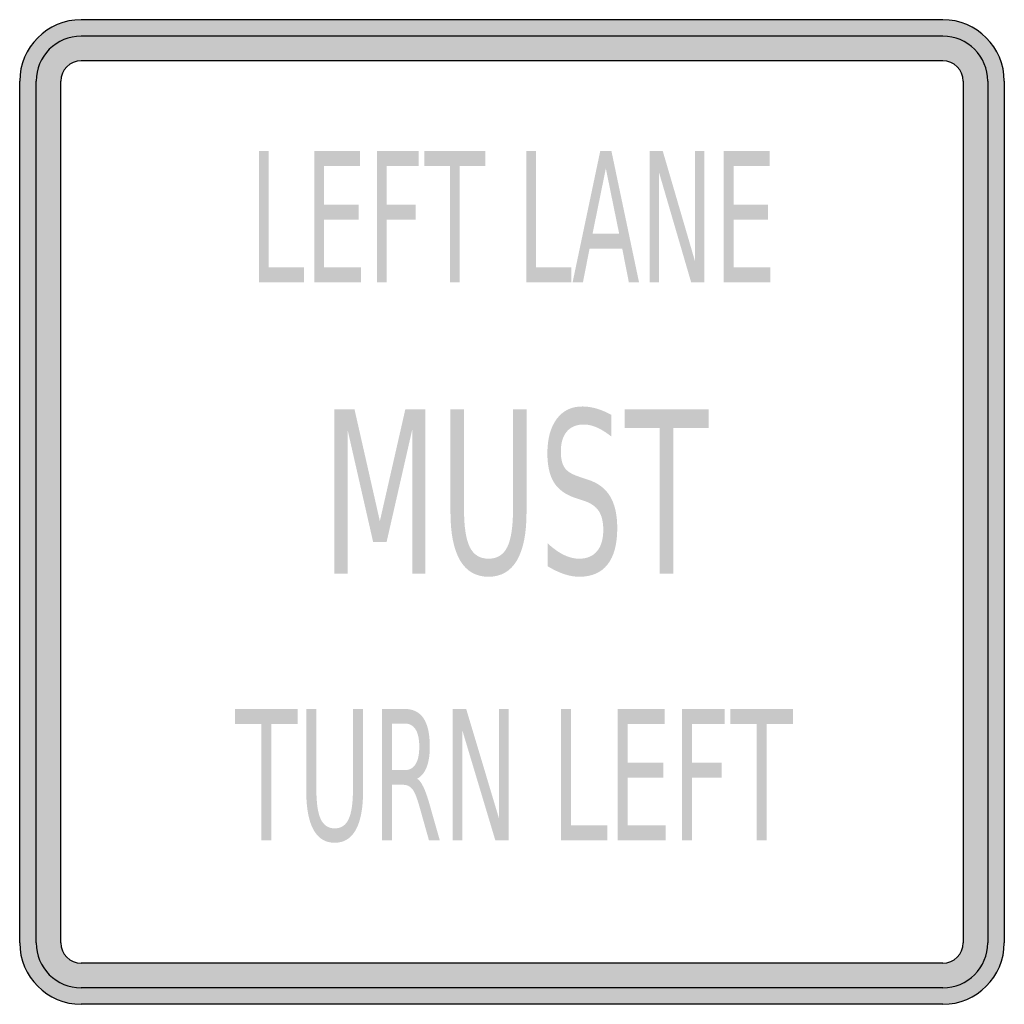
# Model space of a CAD drawing. Header units: inches. Extents: x -15 to 15, y -15 to 15.
import ezdxf

# ---------------------------------------------------------------- set-up
doc = ezdxf.new("R2010")
doc.units = ezdxf.units.IN
doc.header["$MEASUREMENT"] = 0

msp = doc.modelspace()

# ---------------------------------------------------------------- hatches: boundary and pattern name
h = msp.add_hatch(color=7)
h.paths.add_polyline_path([(-15, -13.125), (-15, 13.125), (-14.985, 13.38), (-14.935, 13.625), (-14.855, 13.855), (-14.745, 14.07), (-14.61, 14.27), (-14.45, 14.45), (-14.27, 14.61), (-14.07, 14.745), (-13.855, 14.855), (-13.625, 14.935), (-13.38, 14.985), (-13.125, 15), (13.125, 15), (13.38, 14.985), (13.625, 14.935), (13.855, 14.855), (14.07, 14.745), (14.27, 14.61), (14.45, 14.45), (14.61, 14.27), (14.745, 14.07), (14.855, 13.855), (14.935, 13.625), (14.985, 13.38), (15, 13.125), (15, -13.125), (14.985, -13.38), (14.935, -13.625), (14.855, -13.855), (14.745, -14.07), (14.61, -14.27), (14.45, -14.45), (14.27, -14.61), (14.07, -14.745), (13.855, -14.855), (13.625, -14.935), (13.38, -14.985), (13.125, -15), (-13.125, -15), (-13.38, -14.985), (-13.625, -14.935), (-13.855, -14.855), (-14.07, -14.745), (-14.27, -14.61), (-14.45, -14.45), (-14.61, -14.27), (-14.745, -14.07), (-14.855, -13.855), (-14.935, -13.625), (-14.985, -13.38), (-15, -13.125)])
h.paths.add_polyline_path([(-13.75, -13.125), (-13.75, 13.125), (-13.745, 13.21), (-13.725, 13.29), (-13.7, 13.37), (-13.665, 13.44), (-13.62, 13.505), (-13.565, 13.565), (-13.505, 13.62), (-13.44, 13.665), (-13.37, 13.7), (-13.29, 13.725), (-13.21, 13.745), (-13.125, 13.75), (13.125, 13.75), (13.21, 13.745), (13.29, 13.725), (13.37, 13.7), (13.44, 13.665), (13.505, 13.62), (13.565, 13.565), (13.62, 13.505), (13.665, 13.44), (13.7, 13.37), (13.725, 13.29), (13.745, 13.21), (13.75, 13.125), (13.75, -13.125), (13.745, -13.21), (13.725, -13.29), (13.7, -13.37), (13.665, -13.44), (13.62, -13.505), (13.565, -13.565), (13.505, -13.62), (13.44, -13.665), (13.37, -13.7), (13.29, -13.725), (13.21, -13.745), (13.125, -13.75), (-13.125, -13.75), (-13.21, -13.745), (-13.29, -13.725), (-13.37, -13.7), (-13.44, -13.665), (-13.505, -13.62), (-13.565, -13.565), (-13.62, -13.505), (-13.665, -13.44), (-13.7, -13.37), (-13.725, -13.29), (-13.745, -13.21), (-13.75, -13.125)], flags=0)
for points in [[(-7.71, 11), (-7.411, 11), (-7.411, 7.455), (-6.337, 7.455), (-6.337, 7), (-7.71, 7), (-7.71, 11)], [(-6.025, 11), (-4.63, 11), (-4.63, 10.544), (-5.726, 10.544), (-5.726, 9.36), (-4.675, 9.36), (-4.675, 8.905), (-5.726, 8.905), (-5.726, 7.455), (-4.602, 7.455), (-4.602, 7), (-6.025, 7), (-6.025, 11)], [(-4.113, 11), (-2.845, 11), (-2.845, 10.544), (-3.814, 10.544), (-3.814, 9.365), (-2.939, 9.365), (-2.939, 8.91), (-3.814, 8.91), (-3.814, 7), (-4.113, 7), (-4.113, 11)], [(-2.676, 11), (-0.81, 11), (-0.81, 10.544), (-1.594, 10.544), (-1.594, 7), (-1.893, 7), (-1.893, 10.544), (-2.676, 10.544), (-2.676, 11)], [(0.436, 11), (0.735, 11), (0.735, 7.455), (1.809, 7.455), (1.809, 7), (0.436, 7), (0.436, 11)], [(4.191, 11), (4.593, 11), (5.572, 7.653), (5.572, 11), (5.861, 11), (5.861, 7), (5.458, 7), (4.48, 10.346), (4.48, 7), (4.191, 7), (4.191, 11)], [(6.454, 11), (7.848, 11), (7.848, 10.544), (6.753, 10.544), (6.753, 9.36), (7.804, 9.36), (7.804, 8.905), (6.753, 8.905), (6.753, 7.455), (7.876, 7.455), (7.876, 7), (6.454, 7), (6.454, 11)], [(-5.409, 3.125), (-4.798, 3.125), (-4.026, -0.278), (-3.251, 3.125), (-2.64, 3.125), (-2.64, -1.875), (-3.039, -1.875), (-3.039, 2.515), (-3.821, -0.914), (-4.231, -0.914), (-5.012, 2.515), (-5.012, -1.875), (-5.409, -1.875), (-5.409, 3.125)], [(3.43, 3.125), (5.989, 3.125), (5.989, 2.555), (4.914, 2.555), (4.914, -1.875), (4.504, -1.875), (4.504, 2.555), (3.43, 2.555), (3.43, 3.125)], [(-8.439, -6), (-6.527, -6), (-6.527, -6.456), (-7.33, -6.456), (-7.33, -10), (-7.636, -10), (-7.636, -6.456), (-8.439, -6.456), (-8.439, -6)], [(-1.809, -6), (-1.396, -6), (-0.393, -9.347), (-0.393, -6), (-0.097, -6), (-0.097, -10), (-0.509, -10), (-1.513, -6.654), (-1.513, -10), (-1.809, -10), (-1.809, -6)], [(1.495, -6), (1.802, -6), (1.802, -9.545), (2.902, -9.545), (2.902, -10), (1.495, -10), (1.495, -6)], [(3.222, -6), (4.651, -6), (4.651, -6.456), (3.528, -6.456), (3.528, -7.64), (4.606, -7.64), (4.606, -8.095), (3.528, -8.095), (3.528, -9.545), (4.68, -9.545), (4.68, -10), (3.222, -10), (3.222, -6)], [(5.181, -6), (6.481, -6), (6.481, -6.456), (5.488, -6.456), (5.488, -7.635), (6.385, -7.635), (6.385, -8.09), (5.488, -8.09), (5.488, -10), (5.181, -10), (5.181, -6)], [(6.654, -6), (8.566, -6), (8.566, -6.456), (7.763, -6.456), (7.763, -10), (7.457, -10), (7.457, -6.456), (6.654, -6.456), (6.654, -6)]]:
    msp.add_hatch(color=7).paths.add_polyline_path(points)
h = msp.add_hatch(color=7)
h.paths.add_polyline_path([(2.689, 11), (3.029, 11), (3.87, 7), (3.56, 7), (3.358, 8.026), (2.363, 8.026), (2.162, 7), (1.847, 7), (2.689, 11)])
h.paths.add_polyline_path([(2.859, 10.466), (2.453, 8.476), (3.266, 8.476), (2.859, 10.466)], flags=0)
h = msp.add_hatch(color=7)
edge = h.paths.add_edge_path()
edge.add_line((-1.875, 3.125), (-1.462, 3.125))
edge.add_line((-1.462, 3.125), (-1.462, 0.087))
edge.add_spline(control_points=[(-1.462, 0.087), (-1.462, -0.449), (-1.403, -0.834), (-1.286, -1.07), (-1.168, -1.306), (-0.977, -1.423), (-0.715, -1.423), (-0.452, -1.423), (-0.262, -1.306), (-0.145, -1.07), (-0.028, -0.834), (0.031, -0.449), (0.031, 0.087)], knot_values=[0, 0, 0, 0, 1, 1, 1, 2, 2, 2, 3, 3, 3, 4, 4, 4, 4], degree=3, periodic=0)
edge.add_line((0.031, 0.087), (0.031, 3.125))
edge.add_line((0.031, 3.125), (0.443, 3.125))
edge.add_line((0.443, 3.125), (0.443, 0.003))
edge.add_spline(control_points=[(0.443, 0.003), (0.443, -0.649), (0.346, -1.141), (0.15, -1.474), (-0.045, -1.806), (-0.333, -1.973), (-0.715, -1.973), (-1.098, -1.973), (-1.387, -1.806), (-1.582, -1.474), (-1.777, -1.141), (-1.875, -0.649), (-1.875, 0.003)], knot_values=[0, 0, 0, 0, 1, 1, 1, 2, 2, 2, 3, 3, 3, 4, 4, 4, 4], degree=3, periodic=0)
edge.add_line((-1.875, 0.003), (-1.875, 3.125))
h = msp.add_hatch(color=7)
edge = h.paths.add_edge_path()
edge.add_line((3.025, 2.96), (3.025, 2.301))
edge.add_spline(control_points=[(3.025, 2.301), (2.87, 2.424), (2.723, 2.515), (2.585, 2.575), (2.447, 2.636), (2.314, 2.666), (2.187, 2.666), (1.963, 2.666), (1.791, 2.594), (1.67, 2.451), (1.549, 2.309), (1.488, 2.105), (1.488, 1.842), (1.488, 1.621), (1.529, 1.454), (1.609, 1.341), (1.689, 1.229), (1.842, 1.138), (2.067, 1.068)], knot_values=[0, 0, 0, 0, 1, 1, 1, 2, 2, 2, 3, 3, 3, 4, 4, 4, 5, 5, 5, 6, 6, 6, 6], degree=3, periodic=0)
edge.add_line((2.067, 1.068), (2.313, 0.985))
edge.add_spline(control_points=[(2.313, 0.985), (2.619, 0.889), (2.845, 0.719), (2.99, 0.477), (3.135, 0.235), (3.207, -0.089), (3.207, -0.496), (3.207, -0.98), (3.109, -1.347), (2.913, -1.597), (2.717, -1.848), (2.429, -1.973), (2.049, -1.973), (1.905, -1.973), (1.752, -1.946), (1.591, -1.892), (1.429, -1.839), (1.262, -1.759), (1.09, -1.654)], knot_values=[0, 0, 0, 0, 1, 1, 1, 2, 2, 2, 3, 3, 3, 4, 4, 4, 5, 5, 5, 6, 6, 6, 6], degree=3, periodic=0)
edge.add_line((1.09, -1.654), (1.09, -0.958))
edge.add_spline(control_points=[(1.09, -0.958), (1.256, -1.112), (1.419, -1.228), (1.578, -1.306), (1.738, -1.384), (1.895, -1.423), (2.049, -1.423), (2.282, -1.423), (2.462, -1.347), (2.59, -1.196), (2.717, -1.044), (2.781, -0.827), (2.781, -0.546), (2.781, -0.3), (2.735, -0.108), (2.644, 0.03), (2.552, 0.169), (2.402, 0.272), (2.193, 0.342)], knot_values=[0, 0, 0, 0, 1, 1, 1, 2, 2, 2, 3, 3, 3, 4, 4, 4, 5, 5, 5, 6, 6, 6, 6], degree=3, periodic=0)
edge.add_line((2.193, 0.342), (1.946, 0.422))
edge.add_spline(control_points=[(1.946, 0.422), (1.639, 0.522), (1.418, 0.68), (1.282, 0.894), (1.146, 1.109), (1.078, 1.407), (1.078, 1.788), (1.078, 2.23), (1.173, 2.579), (1.361, 2.833), (1.55, 3.088), (1.809, 3.215), (2.139, 3.215), (2.282, 3.215), (2.427, 3.194), (2.574, 3.151), (2.721, 3.109), (2.871, 3.045), (3.025, 2.96)], knot_values=[0, 0, 0, 0, 1, 1, 1, 2, 2, 2, 3, 3, 3, 4, 4, 4, 5, 5, 5, 6, 6, 6, 6], degree=3, periodic=0)
h = msp.add_hatch(color=7)
edge = h.paths.add_edge_path()
edge.add_line((-6.269, -6), (-5.961, -6))
edge.add_line((-5.961, -6), (-5.961, -8.43))
edge.add_spline(control_points=[(-5.961, -8.43), (-5.961, -8.859), (-5.917, -9.168), (-5.829, -9.356), (-5.741, -9.544), (-5.599, -9.639), (-5.402, -9.639), (-5.206, -9.639), (-5.064, -9.544), (-4.977, -9.356), (-4.889, -9.168), (-4.845, -8.859), (-4.845, -8.43)], knot_values=[0, 0, 0, 0, 1, 1, 1, 2, 2, 2, 3, 3, 3, 4, 4, 4, 4], degree=3, periodic=0)
edge.add_line((-4.845, -8.43), (-4.845, -6))
edge.add_line((-4.845, -6), (-4.537, -6))
edge.add_line((-4.537, -6), (-4.537, -8.497))
edge.add_spline(control_points=[(-4.537, -8.497), (-4.537, -9.019), (-4.61, -9.413), (-4.756, -9.679), (-4.902, -9.945), (-5.117, -10.078), (-5.402, -10.078), (-5.689, -10.078), (-5.905, -9.945), (-6.05, -9.679), (-6.196, -9.413), (-6.269, -9.019), (-6.269, -8.497)], knot_values=[0, 0, 0, 0, 1, 1, 1, 2, 2, 2, 3, 3, 3, 4, 4, 4, 4], degree=3, periodic=0)
edge.add_line((-6.269, -8.497), (-6.269, -6))
h = msp.add_hatch(color=7)
edge = h.paths.add_edge_path()
edge.add_spline(control_points=[(-2.891, -8.125), (-2.825, -8.164), (-2.761, -8.248), (-2.699, -8.377), (-2.638, -8.505), (-2.575, -8.682), (-2.512, -8.907)], knot_values=[0, 0, 0, 0, 1, 1, 1, 2, 2, 2, 2], degree=3, periodic=0)
edge.add_line((-2.512, -8.907), (-2.201, -10))
edge.add_line((-2.201, -10), (-2.531, -10))
edge.add_line((-2.531, -10), (-2.82, -8.974))
edge.add_spline(control_points=[(-2.82, -8.974), (-2.895, -8.706), (-2.967, -8.529), (-3.037, -8.441), (-3.107, -8.354), (-3.203, -8.31), (-3.324, -8.31)], knot_values=[0, 0, 0, 0, 1, 1, 1, 2, 2, 2, 2], degree=3, periodic=0)
edge.add_line((-3.324, -8.31), (-3.657, -8.31))
edge.add_line((-3.657, -8.31), (-3.657, -10))
edge.add_line((-3.657, -10), (-3.963, -10))
edge.add_line((-3.963, -10), (-3.963, -6))
edge.add_line((-3.963, -6), (-3.273, -6))
edge.add_spline(control_points=[(-3.273, -6), (-3.014, -6), (-2.821, -6.096), (-2.694, -6.287), (-2.567, -6.478), (-2.504, -6.767), (-2.504, -7.152), (-2.504, -7.404), (-2.537, -7.613), (-2.602, -7.779), (-2.668, -7.945), (-2.764, -8.061), (-2.891, -8.125)], knot_values=[0, 0, 0, 0, 1, 1, 1, 2, 2, 2, 3, 3, 3, 4, 4, 4, 4], degree=3, periodic=0)
edge = h.paths.add_edge_path(flags=0)
edge.add_line((-3.657, -6.445), (-3.657, -7.865))
edge.add_line((-3.657, -7.865), (-3.273, -7.865))
edge.add_spline(control_points=[(-3.273, -7.865), (-3.125, -7.865), (-3.013, -7.805), (-2.938, -7.684), (-2.863, -7.564), (-2.825, -7.386), (-2.825, -7.152), (-2.825, -6.918), (-2.863, -6.742), (-2.938, -6.623), (-3.013, -6.504), (-3.125, -6.445), (-3.273, -6.445)], knot_values=[0, 0, 0, 0, 1, 1, 1, 2, 2, 2, 3, 3, 3, 4, 4, 4, 4], degree=3, periodic=0)
edge.add_line((-3.273, -6.445), (-3.657, -6.445))

# ---------------------------------------------------------------- linework, layer by layer
at = {"color": 7}
for p, q in [((13.126, 15), (-13.126, 15)), ((13.126, 14.5), (-13.126, 14.5)), ((13.126, 13.749), (-13.126, 13.749)), ((-15, -13.124), (-15, 13.124)), ((-14.499, -13.124), (-14.499, 13.124)), ((-13.747, -13.124), (-13.747, 13.124)), ((13.749, 13.124), (13.749, -13.124)), ((14.5, 13.124), (14.5, -13.124)), ((15, 13.124), (15, -13.124)), ((13.126, -13.747), (-13.126, -13.747)), ((13.126, -14.499), (-13.126, -14.499)), ((13.126, -15), (-13.126, -15))]:
    msp.add_line(p, q, dxfattribs=at)
for points in [[(-13.125, 15), (-14.161, 15), (-15, 14.16), (-15, 13.125)], [(15, 13.125), (15, 14.16), (14.16, 15), (13.125, 15)], [(-13.125, 14.5), (-13.884, 14.5), (-14.5, 13.884), (-14.5, 13.125)], [(14.499, 13.125), (14.499, 13.884), (13.884, 14.5), (13.125, 14.5)], [(-13.125, 13.748), (-13.469, 13.748), (-13.748, 13.469), (-13.748, 13.125)], [(13.748, 13.125), (13.748, 13.469), (13.469, 13.748), (13.125, 13.748)], [(-15, -13.125), (-15, -14.16), (-14.161, -15), (-13.125, -15)], [(-14.5, -13.125), (-14.5, -13.884), (-13.884, -14.5), (-13.125, -14.5)], [(-13.748, -13.125), (-13.748, -13.469), (-13.469, -13.748), (-13.125, -13.748)], [(13.125, -15), (14.16, -15), (15, -14.16), (15, -13.125)], [(13.125, -14.5), (13.884, -14.5), (14.499, -13.884), (14.499, -13.125)], [(13.125, -13.748), (13.469, -13.748), (13.748, -13.469), (13.748, -13.125)]]:
    msp.add_open_spline(points, degree=3, dxfattribs=at)

doc.saveas('drawing.dxf')
